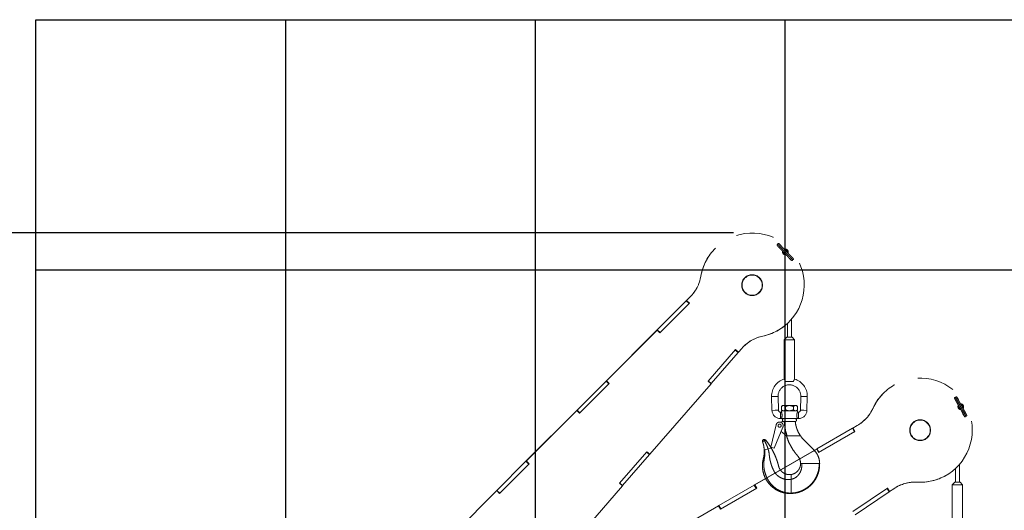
# Paper-space layout 'Sheet9' of a CAD drawing. Header units: inches. Extents: x 2.34 to 9.39, y 0.52 to 7.47.
# Tile 30 of 32: x 4.06 to 6.69, y 6.01 to 7.32. Entities that reach past the tile are written whole.
import ezdxf

# ---------------------------------------------------------------- set-up
doc = ezdxf.new("R2010")
doc.units = ezdxf.units.IN
doc.header["$MEASUREMENT"] = 0
doc.linetypes.add('PHANTOM', pattern=[0.5, 0.25, -0.05, 0.05, -0.05, 0.05, -0.05])
doc.layers.add('FORMAT', color=7, linetype='Continuous')
doc.styles.add('SLDTEXTSTYLE0', font='TXT', dxfattribs={"width": 0.75})
doc.dimstyles.new('SLDDIMSTYLE11', dxfattribs={"dimtxt": 0.104167, "dimasz": 0.13, "dimexe": 0, "dimexo": 0.0625, "dimgap": 0.026042, "dimtad": 0, "dimtih": 1, "dimtoh": 1, "dimdec": 1, "dimlfac": 18, "dimrnd": 1e-09, "dimzin": 12, "dimdsep": 46, "dimtxsty": 'SLDTEXTSTYLE0', "dimsah": 1, "dimcen": 0.09, "dimadec": 0, "dimazin": 3, "dimtfac": 1, "dimtdec": 1, "dimtofl": 0, "dimtmove": 0, "dimatfit": 3, "dimfxl": 1, "dimfrac": 2, "dimtolj": 1, "dimtzin": 12, "dimarcsym": 0})
doc.dimstyles.new('SLDDIMSTYLE13', dxfattribs={"dimtxt": 0.104167, "dimasz": 0.13, "dimexe": 0, "dimexo": 0.0625, "dimgap": 0.026042, "dimtad": 0, "dimtih": 1, "dimtoh": 1, "dimlfac": 18, "dimrnd": 1e-09, "dimzin": 12, "dimdsep": 46, "dimtxsty": 'SLDTEXTSTYLE0', "dimsah": 1, "dimcen": 0.09, "dimadec": 0, "dimazin": 3, "dimtfac": 1, "dimtofl": 0, "dimtmove": 0, "dimatfit": 3, "dimfxl": 1, "dimfrac": 2, "dimtolj": 1, "dimtzin": 12, "dimarcsym": 0})

# ---------------------------------------------------------------- blocks, each defined once
blk = doc.blocks.new('_D_75')
at = {"layer": 'FORMAT', "color": 7}
for p, q in [((8.3089, 6.1068), (9.0323, 6.1068)), ((8.9073, 6.1068), (8.9073, 4.0689)), ((8.9073, 1.9861), (8.9073, 3.9034)), ((8.1913, 1.9861), (9.0323, 1.9861))]:
    blk.add_line(p, q, dxfattribs=at)
for points in [[(8.9073, 6.1068), (8.8873, 5.9768), (8.9273, 5.9768)], [(8.9073, 1.9861), (8.9273, 2.1161), (8.8873, 2.1161)]]:
    blk.add_solid(points, dxfattribs=at)
at = {"layer": 'FORMAT', "color": 7, "insert": (8.4409, 4.0377), "char_height": 0.104167, "attachment_point": 1, "style": 'SLDTEXTSTYLE0'}
blk.add_mtext('HOOK HEIGHT', dxfattribs=at)
blk = doc.blocks.new('_D_76')
at = {"layer": 'FORMAT', "color": 7}
for p, q in [((5.9692, 6.7509), (3.1807, 6.7509)), ((3.3057, 6.7509), (3.3057, 5.1785)), ((3.1518, 5.1574), (3.1201, 5.1574)), ((3.1201, 5.1574), (3.1201, 4.9919)), ((3.4596, 5.1574), (3.4913, 5.1574)), ((3.4913, 5.1574), (3.4913, 4.9919)), ((3.1201, 4.9919), (3.1518, 4.9919)), ((3.4913, 4.9919), (3.4596, 4.9919)), ((3.3057, 1.9861), (3.3057, 4.8319)), ((4.0576, 1.9861), (3.1807, 1.9861))]:
    blk.add_line(p, q, dxfattribs=at)
for points in [[(3.3057, 6.7509), (3.2857, 6.6209), (3.3257, 6.6209)], [(3.3057, 1.9861), (3.3257, 2.1161), (3.2857, 2.1161)]]:
    blk.add_solid(points, dxfattribs=at)
at = {"layer": 'FORMAT', "color": 7, "char_height": 0.10417, "attachment_point": 1, "style": 'SLDTEXTSTYLE0'}
for s, insert in [('2178', (3.1518, 5.1261)), ('85.8', (3.1711, 4.9661))]:
    blk.add_mtext(s, dxfattribs=dict(at, insert=insert))

psp = doc.layouts.new('Sheet9')

# ---------------------------------------------------------------- linework, layer by layer
at = {"color": 7, "linetype": 'Continuous'}
for p, q in [((4.10756, 1.98613), (4.10756, 7.31946)), ((4.10756, 7.31946), (7.44089, 7.31946)), ((4.77422, 1.98613), (4.77422, 7.31946)), ((5.44089, 1.98613), (5.44089, 7.31946)), ((6.10756, 1.98613), (6.10756, 7.31946)), ((4.10756, 6.65279), (7.44089, 6.65279))]:
    psp.add_line(p, q, dxfattribs=at)
at = {"color": 7, "linetype": 'PHANTOM', "lineweight": 18}
for p, q in [((5.92139, 6.71068), (5.92117, 6.71046)), ((5.8821, 6.63543), (5.88232, 6.63565)), ((5.84323, 6.56997), (5.8438, 6.57054)), ((5.84395, 6.5707), (5.8438, 6.57054)), ((5.85116, 6.56318), (5.8438, 6.57054)), ((5.85353, 6.58028), (5.84395, 6.5707)), ((5.84395, 6.5707), (5.84418, 6.57092)), ((5.84395, 6.5707), (5.85132, 6.56333)), ((5.85376, 6.5805), (5.84418, 6.57092)), ((5.84418, 6.57092), (5.85154, 6.56355)), ((5.85353, 6.58028), (5.85376, 6.5805)), ((5.76588, 6.49262), (5.84323, 6.56997)), ((5.85154, 6.56355), (5.77254, 6.48455)), ((5.77324, 6.48525), (5.85059, 6.56261)), ((5.85059, 6.56261), (5.84323, 6.56997)), ((5.85059, 6.56261), (5.85116, 6.56318)), ((5.85132, 6.56333), (5.85116, 6.56318)), ((5.85132, 6.56333), (5.85154, 6.56355)), ((6.12378, 6.47292), (6.12378, 6.52067)), ((5.76495, 6.49169), (5.62999, 6.35673)), ((5.76518, 6.49192), (5.63021, 6.35696)), ((5.76517, 6.49192), (5.76495, 6.49169)), ((5.76495, 6.49169), (5.76518, 6.49192)), ((5.76517, 6.49192), (5.76527, 6.49201)), ((5.76517, 6.49192), (5.76517, 6.49192)), ((5.77254, 6.48455), (5.76518, 6.49192)), ((5.76527, 6.49201), (5.76588, 6.49262)), ((5.77263, 6.48465), (5.76527, 6.49201)), ((5.77324, 6.48525), (5.76588, 6.49262)), ((6.11336, 6.50995), (6.11336, 6.47292)), ((6.11672, 6.51317), (6.11694, 6.51339)), ((5.77254, 6.48455), (5.77263, 6.48465)), ((5.77255, 6.48456), (5.77254, 6.48455)), ((5.77263, 6.48465), (5.77324, 6.48525)), ((6.04745, 6.4759), (6.04767, 6.47612)), ((6.11162, 6.47292), (6.10468, 6.46598)), ((6.10468, 6.46598), (6.10468, 6.36131)), ((6.13246, 6.46598), (6.10468, 6.46598)), ((6.12551, 6.47292), (6.11162, 6.47292)), ((6.13246, 6.46598), (6.12551, 6.47292)), ((6.13246, 6.36131), (6.13246, 6.46598)), ((5.90141, 6.35553), (5.97471, 6.43985)), ((5.98169, 6.43203), (5.97384, 6.43885)), ((5.98222, 6.43264), (5.97437, 6.43946)), ((5.97471, 6.43985), (5.98257, 6.43302)), ((5.98257, 6.43302), (5.99125, 6.44301)), ((5.90993, 6.34947), (5.98169, 6.43203)), ((5.98169, 6.43203), (5.98222, 6.43264)), ((5.98222, 6.43264), (5.98246, 6.43291)), ((5.98234, 6.4328), (5.98257, 6.43302)), ((5.55191, 6.27866), (5.62927, 6.35601)), ((5.63758, 6.34959), (5.55858, 6.27059)), ((5.55928, 6.27129), (5.63663, 6.34864)), ((5.62927, 6.35601), (5.62984, 6.35658)), ((5.63663, 6.34864), (5.62927, 6.35601)), ((5.62999, 6.35673), (5.62984, 6.35658)), ((5.6372, 6.34922), (5.62984, 6.35658)), ((5.62999, 6.35673), (5.63021, 6.35696)), ((5.62999, 6.35673), (5.63735, 6.34937)), ((5.63021, 6.35696), (5.63758, 6.34959)), ((5.63663, 6.34864), (5.6372, 6.34922)), ((5.63735, 6.34937), (5.6372, 6.34922)), ((5.63735, 6.34937), (5.63758, 6.34959)), ((5.74604, 6.16091), (5.90927, 6.3487)), ((5.90927, 6.3487), (5.90141, 6.35553)), ((5.90928, 6.34872), (5.90142, 6.35554)), ((5.90936, 6.34882), (5.90151, 6.35564)), ((5.90993, 6.34947), (5.90207, 6.35629)), ((5.90926, 6.34871), (5.90928, 6.34872)), ((5.90928, 6.34872), (5.90936, 6.34882)), ((5.90936, 6.34882), (5.90993, 6.34947)), ((6.12951, 6.3548), (6.10762, 6.3548)), ((6.39875, 6.34578), (6.39847, 6.34562)), ((6.07095, 6.31459), (6.07962, 6.31482)), ((6.07095, 6.31459), (6.07191, 6.27786)), ((6.07962, 6.31482), (6.0883, 6.31505)), ((6.08926, 6.27831), (6.0883, 6.31505)), ((6.14884, 6.31505), (6.14787, 6.27831)), ((6.15751, 6.31482), (6.14884, 6.31505)), ((6.16619, 6.31459), (6.15751, 6.31482)), ((6.16523, 6.27786), (6.16619, 6.31459)), ((6.10004, 6.29082), (6.09718, 6.28795)), ((6.09718, 6.28795), (6.09718, 6.27965)), ((6.10253, 6.29082), (6.10004, 6.29082)), ((6.11857, 6.29082), (6.10253, 6.29082)), ((6.10787, 6.28795), (6.10787, 6.27965)), ((6.13461, 6.29082), (6.11857, 6.29082)), ((6.12926, 6.28795), (6.12926, 6.27965)), ((6.13709, 6.29082), (6.13461, 6.29082)), ((6.13996, 6.28795), (6.13709, 6.29082)), ((6.13996, 6.28795), (6.13996, 6.27965)), ((6.34132, 6.28326), (6.34159, 6.28342)), ((5.55099, 6.27773), (5.41603, 6.14277)), ((5.55121, 6.27796), (5.41625, 6.14299)), ((5.55121, 6.27796), (5.55099, 6.27773)), ((5.55099, 6.27773), (5.55121, 6.27796)), ((5.55121, 6.27796), (5.55131, 6.27805)), ((5.55121, 6.27795), (5.55121, 6.27796)), ((5.55858, 6.27059), (5.55121, 6.27796)), ((5.55131, 6.27805), (5.55191, 6.27866)), ((5.55867, 6.27069), (5.55131, 6.27805)), ((5.55928, 6.27129), (5.55191, 6.27866)), ((5.55858, 6.27059), (5.55867, 6.27069)), ((5.55858, 6.2706), (5.55858, 6.27059)), ((5.55867, 6.27069), (5.55928, 6.27129)), ((6.07191, 6.27786), (6.08059, 6.27809)), ((6.08059, 6.27809), (6.08926, 6.27831)), ((6.09718, 6.27331), (6.0944, 6.27331)), ((6.0944, 6.26463), (6.0944, 6.27331)), ((6.0944, 6.25595), (6.0944, 6.26463)), ((6.0944, 6.25595), (6.09718, 6.25595)), ((6.09718, 6.27965), (6.10004, 6.27679)), ((6.09718, 6.27679), (6.09718, 6.27331)), ((6.09718, 6.27679), (6.13996, 6.27679)), ((6.13996, 6.25595), (6.09718, 6.25595)), ((6.13709, 6.27679), (6.13996, 6.27965)), ((6.14274, 6.27331), (6.13991, 6.27331)), ((6.13996, 6.2732), (6.13996, 6.27679)), ((6.13996, 6.25595), (6.14274, 6.25595)), ((6.14274, 6.26463), (6.14274, 6.27331)), ((6.14274, 6.25595), (6.14274, 6.26463)), ((6.15655, 6.27809), (6.14787, 6.27831)), ((6.16523, 6.27786), (6.15655, 6.27809)), ((6.06846, 6.17981), (6.08297, 6.2394)), ((6.10118, 6.23342), (6.0778, 6.17753)), ((6.09108, 6.24666), (6.10362, 6.24827)), ((6.10343, 6.24827), (6.10362, 6.24827)), ((6.10362, 6.24827), (6.10445, 6.24827)), ((6.10445, 6.24827), (6.13323, 6.24827)), ((6.19209, 6.1754), (6.28683, 6.2301)), ((6.28683, 6.2301), (6.28753, 6.2305)), ((6.29204, 6.22108), (6.28683, 6.2301)), ((6.28771, 6.23061), (6.28753, 6.2305)), ((6.29274, 6.22148), (6.28753, 6.2305)), ((6.29945, 6.23738), (6.28771, 6.23061)), ((6.28771, 6.23061), (6.28799, 6.23077)), ((6.28771, 6.23061), (6.29292, 6.22159)), ((6.29972, 6.23754), (6.28799, 6.23077)), ((6.28799, 6.23077), (6.2932, 6.22174)), ((6.29945, 6.23738), (6.29972, 6.23754)), ((6.09441, 6.21663), (6.09477, 6.21809)), ((6.11016, 6.21121), (6.09635, 6.22187)), ((6.11189, 6.21121), (6.11016, 6.21121)), ((6.11025, 6.21123), (6.11065, 6.20964)), ((6.11058, 6.20987), (6.12172, 6.20987)), ((6.14679, 6.20987), (6.14811, 6.20987)), ((6.2932, 6.22174), (6.19644, 6.16588)), ((6.1973, 6.16638), (6.29204, 6.22108)), ((6.29204, 6.22108), (6.29274, 6.22148)), ((6.29292, 6.22159), (6.29274, 6.22148)), ((6.29292, 6.22159), (6.2932, 6.22174)), ((6.04991, 6.19602), (6.0489, 6.19545)), ((6.05181, 6.1971), (6.04991, 6.19602)), ((6.06984, 6.17752), (6.06165, 6.17505)), ((6.0778, 6.17753), (6.06846, 6.17981)), ((5.66488, 6.08342), (5.73818, 6.16774)), ((5.6734, 6.07735), (5.74516, 6.15992)), ((5.74516, 6.15992), (5.73731, 6.16674)), ((5.74569, 6.16053), (5.73784, 6.16735)), ((5.73818, 6.16774), (5.74604, 6.16091)), ((5.74516, 6.15992), (5.74569, 6.16053)), ((5.74569, 6.16053), (5.74593, 6.1608)), ((5.74582, 6.16068), (5.74604, 6.16091)), ((6.19096, 6.17475), (6.02567, 6.07931)), ((6.19123, 6.1749), (6.02594, 6.07947)), ((6.05294, 6.17242), (6.05134, 6.17194)), ((6.06165, 6.17505), (6.05294, 6.17242)), ((6.19123, 6.1749), (6.19096, 6.17475)), ((6.19096, 6.17475), (6.19123, 6.1749)), ((6.19123, 6.1749), (6.19135, 6.17497)), ((6.19123, 6.1749), (6.19123, 6.1749)), ((6.19644, 6.16588), (6.19123, 6.1749)), ((6.19135, 6.17497), (6.19209, 6.1754)), ((6.19656, 6.16595), (6.19135, 6.17497)), ((6.1973, 6.16638), (6.19209, 6.1754)), ((6.19644, 6.16588), (6.19656, 6.16595)), ((6.19645, 6.16589), (6.19644, 6.16588)), ((6.19656, 6.16595), (6.1973, 6.16638)), ((5.33795, 6.0647), (5.4153, 6.14205)), ((5.42362, 6.13563), (5.34462, 6.05663)), ((5.34532, 6.05733), (5.42267, 6.13468)), ((5.4153, 6.14205), (5.41587, 6.14262)), ((5.42267, 6.13468), (5.4153, 6.14205)), ((5.41603, 6.14277), (5.41587, 6.14262)), ((5.42324, 6.13525), (5.41587, 6.14262)), ((5.41603, 6.14277), (5.41625, 6.14299)), ((5.41603, 6.14277), (5.42339, 6.13541)), ((5.41625, 6.14299), (5.42362, 6.13563)), ((5.42267, 6.13468), (5.42324, 6.13525)), ((5.42339, 6.13541), (5.42324, 6.13525)), ((5.42339, 6.13541), (5.42362, 6.13563)), ((6.14833, 6.1363), (6.15137, 6.1363)), ((6.15663, 6.1363), (6.19801, 6.1363)), ((6.19801, 6.1363), (6.19883, 6.1363)), ((6.19883, 6.1363), (6.19926, 6.1363)), ((6.57222, 6.08614), (6.57222, 6.13378)), ((6.12287, 6.09394), (6.12287, 6.10685)), ((6.5363, 6.10445), (6.53657, 6.1046)), ((6.5618, 6.12308), (6.5618, 6.08614)), ((5.50951, 5.88879), (5.67275, 6.07658)), ((5.67275, 6.07658), (5.66488, 6.08342)), ((5.67275, 6.0766), (5.66489, 6.08343)), ((5.67283, 6.07671), (5.66498, 6.08353)), ((5.6734, 6.07735), (5.66554, 6.08418)), ((5.67274, 6.07659), (5.67275, 6.0766)), ((5.67275, 6.0766), (5.67283, 6.07671)), ((5.67283, 6.07671), (5.6734, 6.07735)), ((5.93004, 6.02411), (6.02478, 6.0788)), ((6.02478, 6.0788), (6.02548, 6.07921)), ((6.02999, 6.06978), (6.02478, 6.0788)), ((6.02567, 6.07931), (6.02548, 6.07921)), ((6.03069, 6.07019), (6.02548, 6.07921)), ((6.02567, 6.07931), (6.02594, 6.07947)), ((6.02567, 6.07931), (6.03087, 6.07029)), ((6.02594, 6.07947), (6.03115, 6.07045)), ((6.45974, 6.08637), (6.46002, 6.08653)), ((6.56007, 6.08614), (6.55312, 6.0792)), ((6.55312, 6.0792), (6.55312, 5.97453)), ((6.5809, 6.0792), (6.55312, 6.0792)), ((6.57396, 6.08614), (6.56007, 6.08614)), ((6.5809, 6.0792), (6.57396, 6.08614)), ((6.5809, 5.97453), (6.5809, 6.0792)), ((5.33703, 6.06377), (5.20206, 5.92881)), ((5.33725, 6.06399), (5.20229, 5.92903)), ((5.33725, 6.06399), (5.33703, 6.06377)), ((5.33703, 6.06377), (5.33725, 6.06399)), ((5.33725, 6.06399), (5.33734, 6.06409)), ((5.33725, 6.06399), (5.33725, 6.06399)), ((5.34462, 6.05663), (5.33725, 6.06399)), ((5.33734, 6.06409), (5.33795, 6.0647)), ((5.34471, 6.05672), (5.33734, 6.06409)), ((5.34532, 6.05733), (5.33795, 6.0647)), ((5.34462, 6.05663), (5.34471, 6.05672)), ((5.34462, 6.05663), (5.34462, 6.05663)), ((5.34471, 6.05672), (5.34532, 6.05733)), ((6.03115, 6.07045), (5.93439, 6.01459)), ((5.93525, 6.01509), (6.02999, 6.06978)), ((6.02999, 6.06978), (6.03069, 6.07019)), ((6.03087, 6.07029), (6.03069, 6.07019)), ((6.03087, 6.07029), (6.03115, 6.07045)), ((6.12287, 6.05721), (6.12287, 6.05626)), ((6.28753, 6.0079), (6.38015, 6.07038)), ((6.29418, 5.99984), (6.38487, 6.06102)), ((6.38487, 6.06102), (6.37905, 6.06964)), ((6.38554, 6.06147), (6.37972, 6.07009)), ((6.38015, 6.07038), (6.38598, 6.06175)), ((6.38487, 6.06102), (6.38554, 6.06147)), ((6.38554, 6.06147), (6.38584, 6.06167)), ((6.3857, 6.06159), (6.38598, 6.06175)), ((6.38598, 6.06175), (6.39695, 6.06915)), ((5.92891, 6.02345), (5.76362, 5.92802)), ((5.92918, 6.02361), (5.76389, 5.92818)), ((5.92918, 6.02361), (5.92891, 6.02345)), ((5.92891, 6.02345), (5.92918, 6.02361)), ((5.92918, 6.02361), (5.9293, 6.02368)), ((5.92918, 6.02361), (5.92918, 6.02361)), ((5.93439, 6.01459), (5.92918, 6.02361)), ((5.9293, 6.02368), (5.93004, 6.02411)), ((5.93451, 6.01466), (5.9293, 6.02368)), ((5.93525, 6.01509), (5.93004, 6.02411)), ((5.93439, 6.01459), (5.93451, 6.01466)), ((5.9344, 6.01459), (5.93439, 6.01459)), ((5.93451, 6.01466), (5.93525, 6.01509))]:
    psp.add_line(p, q, dxfattribs=at)
for centre, radius in [((6.01894, 6.61181), 0.02778), ((6.01894, 6.61181), 0.02694), ((6.09231, 6.23712), 0.00417), ((6.46739, 6.22503), 0.02778), ((6.46739, 6.22503), 0.02694)]:
    psp.add_circle(centre, radius, dxfattribs=at)
for centre, radius, start, end in [((6.01917, 6.61203), 0.13887, 281.84612, 170.20656), ((6.01887, 6.61189), 0.13878, 134.74811, 170.23518), ((6.09569, 6.71649), 0.00115, 330.08229, 42.08086), ((6.10752, 6.70039), 0.0075, 163.96335, 284.32685), ((6.10729, 6.70016), 0.00694, 163.83507, 225.38831), ((6.10751, 6.70038), 0.0075, 338.28074, 109.85934), ((6.10729, 6.70016), 0.0075, 341.27113, 107.03896), ((6.10729, 6.70016), 0.00694, 343.87915, 104.79916), ((6.10729, 6.70016), 0.00611, 348.28191, 100.15183), ((6.10729, 6.70016), 0.00611, 168.41626, 225.38831), ((6.10729, 6.70016), 0.00694, 225.38831, 285.11853), ((6.10729, 6.70016), 0.00611, 225.38831, 280.2433), ((6.11889, 6.68383), 0.00115, 150.02478, 222.12813), ((6.12756, 6.68132), 0.00162, 231.03576, 54.11912), ((5.78097, 6.65283), 0.10261, 315.00117, 350.23512), ((5.7812, 6.65306), 0.10261, 315.00117, 350.23512), ((6.01902, 6.61174), 0.13878, 281.81944, 314.74608), ((6.06869, 6.37569), 0.10261, 101.81924, 139.00088), ((6.06847, 6.37547), 0.10261, 101.81935, 134.74617), ((6.11857, 6.31584), 0.04764, 106.90237, 181.5), ((6.11857, 6.31584), 0.04764, 0, 73.112), ((6.46766, 6.22519), 0.13887, 266.84612, 155.20656), ((6.11857, 6.31584), 0.03028, 358.5, 180), ((6.46733, 6.22513), 0.13878, 119.74811, 155.23518), ((6.11857, 6.31584), 0.03028, 180, 181.5), ((6.11857, 6.31584), 0.04764, 358.5, 0), ((6.24814, 6.32625), 0.10261, 300.00117, 335.23512), ((6.24842, 6.3264), 0.10261, 300.00117, 335.23512), ((6.57587, 6.28766), 0.0075, 148.96335, 269.32685), ((6.57559, 6.2875), 0.00694, 148.83507, 210.38831), ((6.56861, 6.30628), 0.00115, 315.08229, 27.08086), ((6.57559, 6.2875), 0.00611, 153.41626, 210.38831), ((6.57559, 6.2875), 0.00694, 210.38831, 270.11853), ((6.57559, 6.2875), 0.00611, 210.38831, 265.2433), ((6.57586, 6.28766), 0.0075, 323.28074, 94.85934), ((6.57558, 6.2875), 0.0075, 326.27113, 92.03896), ((6.57559, 6.2875), 0.00694, 328.87915, 89.79916), ((6.57559, 6.2875), 0.00611, 333.28191, 85.15183), ((6.0944, 6.27845), 0.0225, 181.5, 270), ((6.0944, 6.27845), 0.00514, 181.5, 270), ((6.07674, 6.26463), 0.0222, 336.98645, 23.01355), ((6.10343, 6.25211), 0.00384, 90, 270), ((6.13371, 6.25211), 0.00384, 270, 90), ((6.14274, 6.27845), 0.00514, 270, 358.5), ((6.14274, 6.27845), 0.0225, 270, 358.5), ((6.58256, 6.26873), 0.00115, 135.02478, 207.12813), ((6.59029, 6.26406), 0.00162, 216.03576, 39.11912), ((6.09231, 6.23712), 0.00961, 337.2994, 166.31497), ((6.09374, 6.2168), 0.000694, 287.78734, 346.31497), ((6.05124, 6.19589), 0.00476, 39.08048, 200.35662), ((6.05124, 6.19589), 0.00134, 65.04347, 174.39364), ((6.46744, 6.22494), 0.13878, 266.81944, 299.74608), ((6.45433, 5.98408), 0.10261, 86.81924, 124.00088), ((6.45405, 5.98392), 0.10261, 86.81935, 119.74617)]:
    psp.add_arc(centre, radius, start, end, dxfattribs=at)
for points, knots in [([(6.08866, 6.71986), (6.08839, 6.72011), (6.08807, 6.72041), (6.08732, 6.72062), (6.08696, 6.72065), (6.08658, 6.7206), (6.08619, 6.72044), (6.08585, 6.72018), (6.08559, 6.71983), (6.08543, 6.71942), (6.0854, 6.71899), (6.08547, 6.71858), (6.08569, 6.71808), (6.08591, 6.71785), (6.08607, 6.71768)], [0, 0, 0, 0, 0.3092961, 0.3696277, 0.4255681, 0.4788669, 0.5311779, 0.5836924, 0.6370018, 0.6913179, 0.7469033, 0.8044148, 0.8649532, 1, 1, 1, 1]), ([(6.08568, 6.71796), (6.0857, 6.7179), (6.08575, 6.71777), (6.08648, 6.71692), (6.08793, 6.71534), (6.0904, 6.71274), (6.09388, 6.70913), (6.09722, 6.70568), (6.10014, 6.70268), (6.10259, 6.70017), (6.10532, 6.69737), (6.10799, 6.69463), (6.11092, 6.69162), (6.11388, 6.68857), (6.11667, 6.68569), (6.11899, 6.68328), (6.12075, 6.68145), (6.12231, 6.67978), (6.12346, 6.67851), (6.12408, 6.67778), (6.12399, 6.6778), (6.12396, 6.67781)], [0, 0, 0, 0, 0.0518541, 0.1040109, 0.1532194, 0.2405053, 0.3142375, 0.3766855, 0.4263228, 0.464506, 0.4988925, 0.5608038, 0.5952301, 0.6474358, 0.7170264, 0.757675, 0.803013, 0.853583, 0.9088982, 0.9680894, 1, 1, 1, 1]), ([(6.0907, 6.72254), (6.09053, 6.72268), (6.09019, 6.72296), (6.08951, 6.72315), (6.08893, 6.72309), (6.08851, 6.72293), (6.08816, 6.72267), (6.08789, 6.72234), (6.08772, 6.72198), (6.08765, 6.72162), (6.08766, 6.72129), (6.08772, 6.721), (6.08782, 6.72076), (6.08793, 6.72056), (6.08806, 6.7204), (6.08814, 6.72032), (6.08818, 6.72028)], [0, 0, 0, 0, 0.168338, 0.3304179, 0.4103431, 0.4884308, 0.5632578, 0.633206, 0.6969357, 0.753739, 0.8036898, 0.8476394, 0.8871303, 0.9242206, 0.9611621, 1, 1, 1, 1]), ([(6.08817, 6.72026), (6.08814, 6.72026), (6.08805, 6.72028), (6.08869, 6.71953), (6.08986, 6.71824), (6.09144, 6.71656), (6.09321, 6.7147), (6.09554, 6.71228), (6.09835, 6.70939), (6.10131, 6.70633), (6.10397, 6.70361), (6.10564, 6.70189), (6.10661, 6.7009)], [0, 0, 0, 0, 0.06868137, 0.19016738, 0.30360623, 0.40723751, 0.50008621, 0.58328302, 0.72561661, 0.83231686, 0.90264882, 1, 1, 1, 1]), ([(6.12641, 6.68006), (6.12644, 6.68006), (6.12653, 6.68004), (6.1259, 6.68079), (6.12472, 6.68209), (6.12314, 6.68377), (6.12137, 6.68562), (6.11904, 6.68804), (6.11623, 6.69093), (6.11327, 6.69399), (6.11033, 6.69701), (6.10766, 6.69974), (6.10493, 6.70254), (6.10248, 6.70505), (6.09957, 6.70804), (6.09624, 6.71148), (6.09279, 6.71505), (6.09036, 6.71762), (6.08895, 6.71916), (6.08825, 6.71997), (6.08822, 6.72008), (6.0882, 6.72013)], [0, 0, 0, 0, 0.0336935, 0.0932917, 0.1489422, 0.1997814, 0.2453308, 0.2861452, 0.3559708, 0.4083155, 0.4428188, 0.5048465, 0.5392863, 0.5775185, 0.6271963, 0.6896423, 0.7632778, 0.8502993, 0.8992829, 0.9511387, 1, 1, 1, 1]), ([(6.1289, 6.68236), (6.12888, 6.68242), (6.12883, 6.68255), (6.1281, 6.6834), (6.12665, 6.68498), (6.12418, 6.68758), (6.1207, 6.69119), (6.11736, 6.69464), (6.11444, 6.69764), (6.11199, 6.70015), (6.10926, 6.70295), (6.10659, 6.70569), (6.10366, 6.7087), (6.1007, 6.71175), (6.09791, 6.71463), (6.09559, 6.71704), (6.09384, 6.71887), (6.09227, 6.72054), (6.09112, 6.72181), (6.0905, 6.72254), (6.09059, 6.72252), (6.09063, 6.72251)], [0, 0, 0, 0, 0.0518541, 0.1040109, 0.1532194, 0.2405053, 0.3142375, 0.3766855, 0.4263228, 0.464506, 0.4988925, 0.5608038, 0.5952301, 0.6474358, 0.7170264, 0.757675, 0.803013, 0.853583, 0.9088982, 0.9680894, 1, 1, 1, 1]), ([(6.09655, 6.71726), (6.09577, 6.71799), (6.09421, 6.71945), (6.09244, 6.72105), (6.09114, 6.72221), (6.09076, 6.72249), (6.09057, 6.72263)], [0, 0, 0, 0, 0.2465263, 0.4978335, 0.7502481, 1, 1, 1, 1]), ([(6.10768, 6.6998), (6.10831, 6.69916), (6.10972, 6.69771), (6.1121, 6.69527), (6.11501, 6.69228), (6.11834, 6.68884), (6.12179, 6.68527), (6.12422, 6.6827), (6.12563, 6.68116), (6.12633, 6.68035), (6.12636, 6.68024), (6.12638, 6.68019)], [0, 0, 0, 0, 0.0633039, 0.1410354, 0.2420374, 0.3689989, 0.5187103, 0.6956372, 0.7952279, 0.9006581, 1, 1, 1, 1]), ([(6.11803, 6.68306), (6.11881, 6.68233), (6.12037, 6.68087), (6.12214, 6.67927), (6.12344, 6.67811), (6.12382, 6.67783), (6.12401, 6.67769)], [0, 0, 0, 0, 0.2465263, 0.4978335, 0.7502481, 1, 1, 1, 1]), ([(6.12388, 6.67778), (6.12405, 6.67764), (6.12439, 6.67736), (6.12507, 6.67717), (6.12565, 6.67724), (6.12607, 6.67739), (6.12642, 6.67765), (6.12669, 6.67798), (6.12686, 6.67834), (6.12693, 6.6787), (6.12692, 6.67903), (6.12686, 6.67932), (6.12676, 6.67956), (6.12665, 6.67976), (6.12652, 6.67992), (6.12644, 6.68), (6.1264, 6.68004)], [0, 0, 0, 0, 0.168338, 0.3304179, 0.4103431, 0.4884308, 0.5632578, 0.633206, 0.6969357, 0.753739, 0.8036898, 0.8476394, 0.8871303, 0.9242206, 0.9611621, 1, 1, 1, 1]), ([(6.10762, 6.3548), (6.10745, 6.35562), (6.1071, 6.35725), (6.10612, 6.35923), (6.10522, 6.36067), (6.10468, 6.36141), (6.10473, 6.36133), (6.10475, 6.36131)], [0, 0, 0, 0, 0.2119295, 0.4229533, 0.6536657, 0.8985732, 1, 1, 1, 1]), ([(6.13239, 6.36131), (6.1324, 6.36133), (6.13242, 6.36136), (6.13184, 6.36056), (6.1309, 6.35902), (6.12994, 6.35699), (6.12963, 6.35542), (6.12951, 6.3548)], [0, 0, 0, 0, 0.13287744, 0.3601721, 0.5950413, 0.84015508, 1, 1, 1, 1]), ([(6.56269, 6.31136), (6.5625, 6.31166), (6.56226, 6.31203), (6.56159, 6.31244), (6.56125, 6.31256), (6.56087, 6.31261), (6.56046, 6.31256), (6.56006, 6.31239), (6.55972, 6.31212), (6.55946, 6.31176), (6.55931, 6.31136), (6.55928, 6.31095), (6.55936, 6.31041), (6.55952, 6.31012), (6.55963, 6.30992)], [0, 0, 0, 0, 0.30929609, 0.36962769, 0.42556812, 0.47886689, 0.53117786, 0.58369242, 0.63700176, 0.69131786, 0.74690332, 0.80441482, 0.86495324, 1, 1, 1, 1]), ([(6.55932, 6.3103), (6.55932, 6.31023), (6.55934, 6.31009), (6.55983, 6.30908), (6.56081, 6.30718), (6.56253, 6.30403), (6.56495, 6.29964), (6.56729, 6.29544), (6.56933, 6.29179), (6.57105, 6.28873), (6.57296, 6.28532), (6.57483, 6.28198), (6.57689, 6.27831), (6.57896, 6.27461), (6.58091, 6.2711), (6.58252, 6.26817), (6.58374, 6.26595), (6.58482, 6.26394), (6.58561, 6.2624), (6.58601, 6.26155), (6.58593, 6.26159), (6.5859, 6.2616)], [0, 0, 0, 0, 0.0518541, 0.1040109, 0.1532194, 0.2405053, 0.3142375, 0.3766855, 0.4263228, 0.464506, 0.4988925, 0.5608038, 0.5952301, 0.6474358, 0.7170264, 0.757675, 0.803013, 0.853583, 0.9088982, 0.9680894, 1, 1, 1, 1]), ([(6.56536, 6.31341), (6.56523, 6.31359), (6.56497, 6.31395), (6.56436, 6.31431), (6.56378, 6.3144), (6.56334, 6.31436), (6.56293, 6.3142), (6.56259, 6.31395), (6.56234, 6.31364), (6.56218, 6.31332), (6.5621, 6.313), (6.56208, 6.3127), (6.56211, 6.31244), (6.56217, 6.31222), (6.56225, 6.31203), (6.56231, 6.31194), (6.56233, 6.31189)], [0, 0, 0, 0, 0.168338, 0.3304179, 0.4103431, 0.4884308, 0.5632578, 0.633206, 0.6969357, 0.753739, 0.8036898, 0.8476394, 0.8871303, 0.9242206, 0.9611621, 1, 1, 1, 1]), ([(6.56232, 6.31187), (6.56229, 6.31188), (6.56221, 6.31191), (6.56263, 6.31103), (6.56343, 6.30947), (6.56452, 6.30744), (6.56575, 6.3052), (6.56738, 6.30226), (6.56934, 6.29873), (6.57141, 6.29501), (6.57327, 6.29169), (6.57444, 6.2896), (6.57512, 6.28839)], [0, 0, 0, 0, 0.0686814, 0.1901674, 0.3036062, 0.4072375, 0.5000862, 0.583283, 0.7256166, 0.8323169, 0.9026488, 1, 1, 1, 1]), ([(6.58886, 6.26314), (6.58888, 6.26313), (6.58896, 6.26309), (6.58855, 6.26398), (6.58774, 6.26553), (6.58665, 6.26757), (6.58542, 6.26981), (6.5838, 6.27275), (6.58184, 6.27628), (6.57977, 6.28), (6.57771, 6.28367), (6.57584, 6.287), (6.57392, 6.29041), (6.57221, 6.29347), (6.57017, 6.29711), (6.56785, 6.3013), (6.56544, 6.30564), (6.56375, 6.30875), (6.56279, 6.3106), (6.56233, 6.31157), (6.56232, 6.31168), (6.56232, 6.31173)], [0, 0, 0, 0, 0.0336935, 0.0932917, 0.1489422, 0.1997814, 0.2453308, 0.2861452, 0.3559708, 0.4083155, 0.4428188, 0.5048465, 0.5392863, 0.5775185, 0.6271963, 0.6896423, 0.7632778, 0.8502993, 0.8992829, 0.9511387, 1, 1, 1, 1]), ([(6.59186, 6.26471), (6.59185, 6.26478), (6.59184, 6.26492), (6.59135, 6.26593), (6.59036, 6.26783), (6.58865, 6.27098), (6.58622, 6.27537), (6.58388, 6.27957), (6.58185, 6.28322), (6.58013, 6.28628), (6.57821, 6.28969), (6.57634, 6.29302), (6.57429, 6.29669), (6.57222, 6.3004), (6.57027, 6.30391), (6.56866, 6.30683), (6.56744, 6.30906), (6.56636, 6.31107), (6.56557, 6.31261), (6.56516, 6.31346), (6.56525, 6.31342), (6.56528, 6.31341)], [0, 0, 0, 0, 0.0518541, 0.1040109, 0.1532194, 0.2405053, 0.3142375, 0.3766855, 0.4263228, 0.464506, 0.4988925, 0.5608038, 0.5952301, 0.6474358, 0.7170264, 0.757675, 0.803013, 0.853583, 0.9088982, 0.9680894, 1, 1, 1, 1]), ([(6.56964, 6.30681), (6.56908, 6.30771), (6.56794, 6.30952), (6.56666, 6.31153), (6.56569, 6.31298), (6.5654, 6.31335), (6.56526, 6.31354)], [0, 0, 0, 0, 0.2465263, 0.4978335, 0.7502481, 1, 1, 1, 1]), ([(6.09718, 6.28795), (6.09791, 6.28862), (6.0994, 6.28998), (6.10125, 6.29076), (6.1023, 6.29081), (6.10253, 6.29082)], [0, 0, 0, 0, 0.4323846, 0.879553, 1, 1, 1, 1]), ([(6.10253, 6.29082), (6.10347, 6.29065), (6.10533, 6.29032), (6.10703, 6.28874), (6.10787, 6.28795)], [0, 0, 0, 0, 0.5039993, 1, 1, 1, 1]), ([(6.10787, 6.28795), (6.10878, 6.28838), (6.11085, 6.28936), (6.11429, 6.29045), (6.11701, 6.29081), (6.11845, 6.29082), (6.11857, 6.29082)], [0, 0, 0, 0, 0.2702358, 0.6134495, 0.9669213, 1, 1, 1, 1]), ([(6.11857, 6.29082), (6.12092, 6.29056), (6.12465, 6.29015), (6.12802, 6.28855), (6.12926, 6.28795)], [0, 0, 0, 0, 0.631918, 1, 1, 1, 1]), ([(6.12926, 6.28795), (6.12999, 6.28862), (6.13148, 6.28998), (6.13333, 6.29076), (6.13439, 6.29081), (6.13461, 6.29082)], [0, 0, 0, 0, 0.4323846, 0.879553, 1, 1, 1, 1]), ([(6.13461, 6.29082), (6.13555, 6.29065), (6.13742, 6.29032), (6.13911, 6.28874), (6.13996, 6.28795)], [0, 0, 0, 0, 0.5039993, 1, 1, 1, 1]), ([(6.57587, 6.28706), (6.57631, 6.28627), (6.5773, 6.28451), (6.57897, 6.28153), (6.581, 6.27789), (6.58333, 6.27371), (6.58574, 6.26937), (6.58742, 6.26626), (6.58839, 6.2644), (6.58885, 6.26344), (6.58885, 6.26333), (6.58886, 6.26327)], [0, 0, 0, 0, 0.0633039, 0.1410354, 0.2420374, 0.3689989, 0.5187103, 0.6956372, 0.7952279, 0.9006581, 1, 1, 1, 1]), ([(6.10253, 6.27679), (6.10159, 6.27695), (6.09972, 6.27728), (6.09802, 6.27886), (6.09718, 6.27965)], [0, 0, 0, 0, 0.5039993, 1, 1, 1, 1]), ([(6.10787, 6.27965), (6.10714, 6.27898), (6.10565, 6.27762), (6.10381, 6.27684), (6.10275, 6.2768), (6.10253, 6.27679)], [0, 0, 0, 0, 0.4323846, 0.879553, 1, 1, 1, 1]), ([(6.11857, 6.27679), (6.11845, 6.27679), (6.11705, 6.2768), (6.11434, 6.27715), (6.11089, 6.27823), (6.10878, 6.27922), (6.10787, 6.27965)], [0, 0, 0, 0, 0.0330782, 0.3753818, 0.7297681, 1, 1, 1, 1]), ([(6.12926, 6.27965), (6.12802, 6.27906), (6.12465, 6.27745), (6.12092, 6.27704), (6.11857, 6.27679)], [0, 0, 0, 0, 0.368082, 1, 1, 1, 1]), ([(6.13461, 6.27679), (6.13367, 6.27695), (6.1318, 6.27728), (6.1301, 6.27886), (6.12926, 6.27965)], [0, 0, 0, 0, 0.5039993, 1, 1, 1, 1]), ([(6.13996, 6.27965), (6.13922, 6.27898), (6.13774, 6.27762), (6.13589, 6.27684), (6.13483, 6.2768), (6.13461, 6.27679)], [0, 0, 0, 0, 0.4323846, 0.879553, 1, 1, 1, 1]), ([(6.13996, 6.25595), (6.13992, 6.25604), (6.13985, 6.25622), (6.13933, 6.25759), (6.1387, 6.25965), (6.13818, 6.26235), (6.13806, 6.26528), (6.13835, 6.26801), (6.13891, 6.2704), (6.13953, 6.27223), (6.13993, 6.27326), (6.13992, 6.27321), (6.13991, 6.2732)], [0, 0, 0, 0, 0.1016251, 0.2030805, 0.3090053, 0.419739, 0.5252645, 0.6232476, 0.7233265, 0.8313809, 0.9416033, 1, 1, 1, 1]), ([(6.58154, 6.2682), (6.5821, 6.2673), (6.58323, 6.26549), (6.58452, 6.26348), (6.58548, 6.26203), (6.58577, 6.26166), (6.58592, 6.26147)], [0, 0, 0, 0, 0.2465263, 0.4978335, 0.7502481, 1, 1, 1, 1]), ([(6.58582, 6.2616), (6.58595, 6.26141), (6.58621, 6.26106), (6.58682, 6.2607), (6.58739, 6.26061), (6.58783, 6.26065), (6.58824, 6.26081), (6.58859, 6.26106), (6.58884, 6.26137), (6.589, 6.26169), (6.58908, 6.26201), (6.5891, 6.26231), (6.58907, 6.26257), (6.58901, 6.26279), (6.58893, 6.26298), (6.58887, 6.26307), (6.58884, 6.26312)], [0, 0, 0, 0, 0.168338, 0.3304179, 0.4103431, 0.4884308, 0.5632578, 0.633206, 0.6969357, 0.753739, 0.8036898, 0.8476394, 0.8871303, 0.9242206, 0.9611621, 1, 1, 1, 1]), ([(6.11189, 6.21121), (6.11139, 6.21277), (6.1089, 6.22058), (6.1061, 6.23294), (6.10512, 6.24388), (6.10473, 6.24827)], [0, 0, 0, 0, 0.1298092, 0.6501411, 1, 1, 1, 1]), ([(6.13323, 6.24827), (6.13362, 6.24828), (6.1341, 6.24829), (6.13404, 6.24829), (6.13403, 6.24829)], [0, 0, 0, 0, 0.8332179, 1, 1, 1, 1]), ([(6.14825, 6.20966), (6.14635, 6.21261), (6.14257, 6.21849), (6.13843, 6.22814), (6.13539, 6.23816), (6.1345, 6.24508), (6.13405, 6.24854)], [0, 0, 0, 0, 0.2510828, 0.5007526, 0.7500557, 1, 1, 1, 1]), ([(6.11058, 6.20987), (6.1123, 6.20497), (6.11574, 6.19517), (6.12276, 6.1812), (6.13001, 6.16981), (6.13677, 6.16061), (6.1431, 6.15387), (6.14751, 6.14551), (6.14806, 6.13937), (6.14833, 6.1363)], [0, 0, 0, 0, 0.1859381, 0.3721076, 0.5589883, 0.6696899, 0.7807483, 0.8901704, 1, 1, 1, 1]), ([(6.12172, 6.20987), (6.12241, 6.20987), (6.12584, 6.20987), (6.13178, 6.20987), (6.13947, 6.20987), (6.14434, 6.20987), (6.14679, 6.20987)], [0, 0, 0, 0, 0.0803246, 0.4017599, 0.7004097, 1, 1, 1, 1]), ([(6.14811, 6.20987), (6.15073, 6.20648), (6.15601, 6.19966), (6.16547, 6.1908), (6.17452, 6.1815), (6.1832, 6.17321), (6.19051, 6.16488), (6.1953, 6.15598), (6.1985, 6.14637), (6.199, 6.13966), (6.19926, 6.1363)], [0, 0, 0, 0, 0.1396954, 0.2807128, 0.4217505, 0.5627882, 0.6726188, 0.7814317, 0.8902269, 1, 1, 1, 1]), ([(6.04744, 6.19461), (6.04726, 6.19451), (6.04687, 6.19429), (6.04681, 6.19425), (6.04678, 6.19423)], [0, 0, 0, 0, 0.4694786, 1, 1, 1, 1]), ([(6.04678, 6.19423), (6.04797, 6.1906), (6.05034, 6.18334), (6.05101, 6.17573), (6.05134, 6.17194)], [0, 0, 0, 0, 0.5014437, 1, 1, 1, 1]), ([(6.0489, 6.19545), (6.04863, 6.19529), (6.04807, 6.19497), (6.04766, 6.19474), (6.04744, 6.19461)], [0, 0, 0, 0, 0.4799541, 1, 1, 1, 1]), ([(6.05494, 6.19889), (6.05492, 6.19889), (6.0549, 6.19887), (6.0547, 6.19876), (6.05441, 6.19859), (6.05388, 6.19829), (6.05301, 6.19779), (6.05221, 6.19733), (6.05181, 6.1971)], [0, 0, 0, 0, 0.128062, 0.2505544, 0.3832998, 0.5008118, 0.7498006, 1, 1, 1, 1]), ([(6.05181, 6.1971), (6.05397, 6.19311), (6.05781, 6.186), (6.06048, 6.17838), (6.06165, 6.17505)], [0, 0, 0, 0, 0.5622041, 1, 1, 1, 1]), ([(6.06984, 6.17752), (6.06755, 6.18122), (6.06294, 6.18865), (6.05761, 6.19547), (6.05494, 6.19889)], [0, 0, 0, 0, 0.4990169, 1, 1, 1, 1]), ([(6.05494, 6.19889), (6.05793, 6.19504), (6.06328, 6.18818), (6.06784, 6.18077), (6.06984, 6.17752)], [0, 0, 0, 0, 0.560615, 1, 1, 1, 1]), ([(6.12287, 6.10685), (6.12132, 6.10669), (6.11842, 6.1064), (6.11325, 6.10685), (6.10811, 6.10822), (6.10341, 6.11056), (6.09883, 6.11376), (6.09442, 6.11836), (6.09143, 6.12369), (6.0899, 6.12809), (6.08901, 6.13192), (6.08766, 6.13671), (6.08551, 6.14366), (6.08211, 6.15298), (6.07696, 6.16485), (6.07235, 6.17306), (6.06984, 6.17752)], [0, 0, 0, 0, 0.0482277, 0.0908253, 0.1609855, 0.2127693, 0.2536384, 0.3347028, 0.4091738, 0.4421008, 0.479804, 0.5315321, 0.5972332, 0.7065476, 0.8407337, 1, 1, 1, 1]), ([(6.12287, 6.05626), (6.11836, 6.05636), (6.1094, 6.05656), (6.09637, 6.05989), (6.08418, 6.06531), (6.07314, 6.0729), (6.06358, 6.08236), (6.05624, 6.09289), (6.05106, 6.10387), (6.0478, 6.11485), (6.0463, 6.12616), (6.04647, 6.13766), (6.0488, 6.14895), (6.05145, 6.16028), (6.05137, 6.16806), (6.05134, 6.17194)], [0, 0, 0, 0, 0.0840363, 0.1669502, 0.2494237, 0.332268, 0.4157533, 0.4993719, 0.5708284, 0.6417688, 0.7124854, 0.7834863, 0.8553111, 0.9276593, 1, 1, 1, 1]), ([(6.12287, 6.05721), (6.11855, 6.05742), (6.10996, 6.05782), (6.09753, 6.06142), (6.08593, 6.06706), (6.07551, 6.0748), (6.06654, 6.08434), (6.0598, 6.09492), (6.05495, 6.10579), (6.05179, 6.11659), (6.05013, 6.12767), (6.04991, 6.1389), (6.05157, 6.14999), (6.0535, 6.16111), (6.05313, 6.16865), (6.05294, 6.17242)], [0, 0, 0, 0, 0.0827272, 0.1647341, 0.2466817, 0.3293041, 0.4128317, 0.4968484, 0.56902, 0.6408514, 0.712386, 0.7838648, 0.8555631, 0.9275887, 1, 1, 1, 1]), ([(6.12287, 6.09394), (6.11943, 6.09365), (6.11269, 6.09308), (6.10278, 6.095), (6.09372, 6.09879), (6.08585, 6.10443), (6.0794, 6.11166), (6.07475, 6.12087), (6.07068, 6.131), (6.06744, 6.14202), (6.06514, 6.15308), (6.06449, 6.16426), (6.0626, 6.17143), (6.06165, 6.17505)], [0, 0, 0, 0, 0.0892371, 0.1754188, 0.2596092, 0.3427687, 0.4256177, 0.5088721, 0.6096621, 0.7096002, 0.8075048, 0.9029053, 1, 1, 1, 1]), ([(6.14833, 6.13656), (6.1482, 6.13426), (6.14797, 6.13016), (6.14621, 6.12494), (6.14432, 6.12124), (6.14231, 6.11825), (6.13975, 6.11524), (6.13589, 6.11186), (6.13142, 6.10929), (6.12688, 6.1076), (6.12425, 6.10711), (6.12287, 6.10685)], [0, 0, 0, 0, 0.1612532, 0.2880394, 0.3833734, 0.4527938, 0.5412634, 0.6606309, 0.812144, 0.9011353, 1, 1, 1, 1]), ([(6.19801, 6.1363), (6.19787, 6.13175), (6.19757, 6.1227), (6.19416, 6.10951), (6.18868, 6.09711), (6.18108, 6.08581), (6.17167, 6.07604), (6.16081, 6.0681), (6.14887, 6.06221), (6.13612, 6.05829), (6.1273, 6.05758), (6.12287, 6.05721)], [0, 0, 0, 0, 0.112722, 0.2243207, 0.3358509, 0.4481085, 0.5607215, 0.671069, 0.7806203, 0.8899233, 1, 1, 1, 1]), ([(6.15137, 6.1363), (6.15151, 6.13343), (6.15179, 6.12781), (6.15017, 6.11963), (6.14717, 6.11217), (6.14276, 6.10554), (6.13709, 6.10008), (6.13038, 6.0959), (6.12537, 6.09459), (6.12287, 6.09394)], [0, 0, 0, 0, 0.153248, 0.300377, 0.4430287, 0.5819394, 0.7236217, 0.8621787, 1, 1, 1, 1]), ([(6.19926, 6.1363), (6.19911, 6.13168), (6.19883, 6.1225), (6.19537, 6.10912), (6.1898, 6.09654), (6.18207, 6.08509), (6.17251, 6.07519), (6.16145, 6.06716), (6.14931, 6.06122), (6.13634, 6.05729), (6.12737, 6.0566), (6.12287, 6.05626)], [0, 0, 0, 0, 0.11263589, 0.22414745, 0.33560583, 0.44782233, 0.56042715, 0.67079753, 0.78039943, 0.88978952, 1, 1, 1, 1]), ([(6.15137, 6.1363), (6.15166, 6.1363), (6.15224, 6.13629), (6.15367, 6.13631), (6.15519, 6.13628), (6.1562, 6.13629), (6.15663, 6.1363)], [0, 0, 0, 0, 0.2678316, 0.5357459, 0.7990421, 1, 1, 1, 1]), ([(6.12287, 6.09394), (6.12287, 6.09157), (6.12287, 6.08512), (6.12287, 6.07564), (6.12287, 6.0657), (6.12287, 6.06006), (6.12287, 6.05721)], [0, 0, 0, 0, 0.1852954, 0.5027189, 0.7492467, 1, 1, 1, 1])]:
    psp.add_open_spline(points, degree=3, knots=knots, dxfattribs=at)

# ---------------------------------------------------------------- dimensions: what is measured, and where the dimension line sits
at = {"layer": 'FORMAT', "color": 7}
dim = psp.add_linear_dim(base=(3.30571, 1.98613), p1=(6.01917, 6.75093), p2=(4.10756, 1.98613), angle=90, dimstyle='SLDDIMSTYLE11', dxfattribs=at)
dim.commit()
dim.dimension.update_dxf_attribs({"geometry": '_D_76', "text_midpoint": (3.30571, 5.00518), "dimtype": 160})
dim = psp.add_linear_dim(base=(8.90729, 1.98613), p1=(6.12287, 6.10685), p2=(7.44089, 1.98613), angle=90, text='HOOK HEIGHT', dimstyle='SLDDIMSTYLE13', dxfattribs=at)
dim.commit()
dim.dimension.update_dxf_attribs({"geometry": '_D_75', "text_midpoint": (8.90729, 3.98613), "dimtype": 160})

doc.saveas('drawing.dxf')
